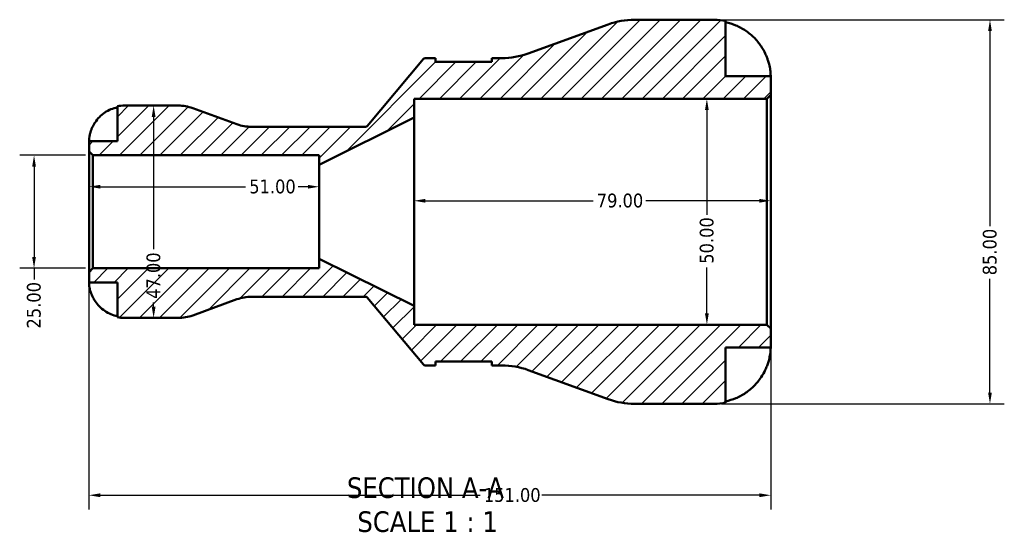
# Model space of a CAD drawing. Header units: millimetres. Extents: x 0 to 905, y -151 to 594.
# Tile 2 of 9: x 309 to 527, y -151 to -39. Entities that reach past the tile are written whole.
import ezdxf

# ---------------------------------------------------------------- set-up
doc = ezdxf.new("R2010")
doc.units = ezdxf.units.MM
for name, color, linetype, lineweight in [('Dimension (ANSI)', 7, 'Continuous', 25), ('Hatch (ANSI)', 7, 'Continuous', 18), ('Symbol (ANSI)', 7, 'Continuous', 25), ('Visible (ANSI)', 7, 'Continuous', 50)]:
    doc.layers.add(name, color=color, linetype=linetype, lineweight=lineweight)
doc.styles.add('Label Text (ANSI)', font='tahoma.ttf')
doc.styles.add('Note Text (ANSI)', font='tahoma.ttf')
doc.dimstyles.new('Default - mm (ANSI)', dxfattribs={"dimtxt": 3.048, "dimasz": 2.5, "dimexe": 3.175, "dimexo": 1.6002, "dimgap": 0.8, "dimtad": 0, "dimtoh": 1, "dimrnd": 1e-08, "dimzin": 4, "dimdsep": 46, "dimtxsty": 'Note Text (ANSI)', "dimcen": 0.09, "dimdle": 10, "dimclrd": 256, "dimclre": 256, "dimclrt": 256, "dimadec": 1, "dimazin": 1, "dimtfac": 1, "dimtofl": 0, "dimtmove": 0, "dimatfit": 3, "dimfxl": 1, "dimtolj": 1, "dimtzin": 4, "dimlwd": -1, "dimlwe": -1, "dimarcsym": 0})

# ---------------------------------------------------------------- blocks, each defined once
blk = doc.blocks.new('*D7')
at = {"layer": 'Defpoints', "color": 0, "transparency": 16777216}
for p in [(375.34, -75.5), (324.34, -81.04), (375.34, -81.04)]:
    blk.add_point(p, dxfattribs=at)
at = {"layer": 'Dimension (ANSI)', "transparency": 16777216}
for p, q in [((326.84, -75.5), (359.04, -75.5)), ((372.84, -75.5), (370.64, -75.5))]:
    blk.add_line(p, q, dxfattribs=at)
for points in [[(326.84, -75.08), (326.84, -75.91), (324.34, -75.5)], [(372.84, -75.08), (372.84, -75.91), (375.34, -75.5)]]:
    blk.add_solid(points, dxfattribs=at)
at = {"layer": 'Dimension (ANSI)', "color": 230, "true_color": 0xff0080, "transparency": 16777216, "insert": (359.84, -73.91), "char_height": 3.048, "attachment_point": 1, "style": 'Note Text (ANSI)'}
blk.add_mtext('\\A1;51.00', dxfattribs=at)
blk = doc.blocks.new('*D8')
at = {"layer": 'Defpoints', "color": 0, "transparency": 16777216}
for p in [(475.34, -78.6), (396.34, -81.04), (475.34, -81.04)]:
    blk.add_point(p, dxfattribs=at)
at = {"layer": 'Dimension (ANSI)', "transparency": 16777216}
for p, q in [((398.84, -78.6), (436.02, -78.6)), ((472.84, -78.6), (447.67, -78.6))]:
    blk.add_line(p, q, dxfattribs=at)
for points in [[(398.84, -78.19), (398.84, -79.02), (396.34, -78.6)], [(472.84, -78.19), (472.84, -79.02), (475.34, -78.6)]]:
    blk.add_solid(points, dxfattribs=at)
at = {"layer": 'Dimension (ANSI)', "color": 230, "true_color": 0xff0080, "transparency": 16777216, "insert": (436.82, -77.02), "char_height": 3.048, "attachment_point": 1, "style": 'Note Text (ANSI)'}
blk.add_mtext('\\A1;79.00', dxfattribs=at)
blk = doc.blocks.new('*D9')
at = {"layer": 'Defpoints', "color": 0, "transparency": 16777216}
for p in [(461.21, -56.04), (461.21, -106.04), (461.21, -106.04)]:
    blk.add_point(p, dxfattribs=at)
at = {"layer": 'Dimension (ANSI)', "transparency": 16777216}
for p, q in [((461.21, -58.54), (461.21, -81.74)), ((461.21, -103.54), (461.21, -93.34))]:
    blk.add_line(p, q, dxfattribs=at)
for points in [[(460.79, -58.54), (461.62, -58.54), (461.21, -56.04)], [(460.79, -103.54), (461.62, -103.54), (461.21, -106.04)]]:
    blk.add_solid(points, dxfattribs=at)
at = {"layer": 'Dimension (ANSI)', "color": 230, "true_color": 0xff0080, "transparency": 16777216, "insert": (459.62, -92.54), "char_height": 3.048, "attachment_point": 1, "rotation": 90, "style": 'Note Text (ANSI)'}
blk.add_mtext('\\A1;50.00', dxfattribs=at)
blk = doc.blocks.new('*D10')
at = {"layer": 'Defpoints', "color": 0, "transparency": 16777216}
for p in [(325.19, -68.54), (312.17, -93.54), (325.19, -93.54)]:
    blk.add_point(p, dxfattribs=at)
at = {"layer": 'Dimension (ANSI)', "transparency": 16777216}
for p, q in [((323.59, -68.54), (308.99, -68.54)), ((312.17, -71.04), (312.17, -91.04)), ((323.59, -93.54), (308.99, -93.54)), ((312.17, -93.54), (312.17, -96.04))]:
    blk.add_line(p, q, dxfattribs=at)
for points in [[(311.75, -71.04), (312.58, -71.04), (312.17, -68.54)], [(311.75, -91.04), (312.58, -91.04), (312.17, -93.54)]]:
    blk.add_solid(points, dxfattribs=at)
at = {"layer": 'Dimension (ANSI)', "color": 230, "true_color": 0xff0080, "transparency": 16777216, "insert": (310.58, -106.87), "char_height": 3.048, "attachment_point": 1, "rotation": 90, "style": 'Note Text (ANSI)'}
blk.add_mtext('\\A1;25.00', dxfattribs=at)
blk = doc.blocks.new('*D11')
at = {"layer": 'Defpoints', "color": 0, "transparency": 16777216}
for p in [(324.34, -94.39), (475.34, -106.89), (475.34, -143.77)]:
    blk.add_point(p, dxfattribs=at)
at = {"layer": 'Dimension (ANSI)', "transparency": 16777216}
for p, q in [((324.34, -95.99), (324.34, -146.94)), ((475.34, -108.49), (475.34, -146.94)), ((326.84, -143.77), (411, -143.77)), ((472.84, -143.77), (424.68, -143.77))]:
    blk.add_line(p, q, dxfattribs=at)
for points in [[(326.84, -143.35), (326.84, -144.19), (324.34, -143.77)], [(472.84, -143.35), (472.84, -144.19), (475.34, -143.77)]]:
    blk.add_solid(points, dxfattribs=at)
at = {"layer": 'Dimension (ANSI)', "color": 230, "true_color": 0xff0080, "transparency": 16777216, "insert": (411.8, -142.18), "char_height": 3.048, "attachment_point": 1, "style": 'Note Text (ANSI)'}
blk.add_mtext('\\A1;151.00', dxfattribs=at)
blk = doc.blocks.new('*D13')
at = {"layer": 'Defpoints', "color": 0, "transparency": 16777216}
for p in [(462.84, -38.54), (462.84, -123.54), (523.92, -123.54)]:
    blk.add_point(p, dxfattribs=at)
at = {"layer": 'Dimension (ANSI)', "transparency": 16777216}
for p, q in [((464.44, -38.54), (527.09, -38.54)), ((523.92, -41.04), (523.92, -84.19)), ((523.92, -121.04), (523.92, -95.89)), ((464.44, -123.54), (527.09, -123.54))]:
    blk.add_line(p, q, dxfattribs=at)
for points in [[(523.5, -41.04), (524.33, -41.04), (523.92, -38.54)], [(523.5, -121.04), (524.33, -121.04), (523.92, -123.54)]]:
    blk.add_solid(points, dxfattribs=at)
at = {"layer": 'Dimension (ANSI)', "color": 230, "true_color": 0xff0080, "transparency": 16777216, "insert": (522.32, -95.09), "char_height": 3.048, "attachment_point": 1, "rotation": 90, "style": 'Note Text (ANSI)'}
blk.add_mtext('\\A1;85.00', dxfattribs=at)
blk = doc.blocks.new('*D14')
at = {"layer": 'Defpoints', "color": 0, "transparency": 16777216}
for p in [(338.66, -57.54), (338.66, -104.54), (338.66, -104.54)]:
    blk.add_point(p, dxfattribs=at)
at = {"layer": 'Dimension (ANSI)', "transparency": 16777216}
for p, q in [((338.66, -60.04), (338.66, -89.34)), ((338.66, -102.04), (338.66, -101.12))]:
    blk.add_line(p, q, dxfattribs=at)
for points in [[(338.24, -60.04), (339.08, -60.04), (338.66, -57.54)], [(338.24, -102.04), (339.08, -102.04), (338.66, -104.54)]]:
    blk.add_solid(points, dxfattribs=at)
at = {"layer": 'Dimension (ANSI)', "color": 230, "true_color": 0xff0080, "transparency": 16777216, "insert": (337.07, -100.32), "char_height": 3.048, "attachment_point": 1, "rotation": 90, "style": 'Note Text (ANSI)'}
blk.add_mtext('\\A1;47.00', dxfattribs=at)

msp = doc.modelspace()

# ---------------------------------------------------------------- hatches: boundary and pattern name
at = {"layer": 'Hatch (ANSI)'}
h = msp.add_hatch(dxfattribs=at)
h.set_pattern_fill('ANSI31', color=256, scale=25.4, style=0)
h.set_pattern_definition([(45, (0, 0), (-2.245064, 2.245064), [])])
edge = h.paths.add_edge_path()
edge.add_ellipse((445.161, -106.539), major_axis=(-5.814, -15.975), ratio=1, start_angle=0, end_angle=20)
edge.add_line((445.161, -123.539), (462.843, -123.539))
edge.add_ellipse((462.843, -111.039), major_axis=(0, -12.5), ratio=1, start_angle=0, end_angle=11.53696)
edge.add_line((465.343, -123.287), (465.343, -111.039))
edge.add_line((465.343, -111.039), (475.343, -111.039))
edge.add_line((475.343, -111.039), (475.343, -106.889))
edge.add_line((475.343, -106.889), (474.493, -106.039))
edge.add_line((474.493, -106.039), (396.343, -106.039))
edge.add_line((396.343, -106.039), (396.343, -101.873))
edge.add_line((396.343, -101.873), (375.343, -91.456))
edge.add_line((375.343, -91.456), (375.343, -93.539))
edge.add_line((375.343, -93.539), (325.193, -93.539))
edge.add_line((325.193, -93.539), (324.343, -94.389))
edge.add_line((324.343, -94.389), (324.343, -96.664))
edge.add_line((324.343, -96.664), (330.643, -96.664))
edge.add_line((330.643, -96.664), (330.643, -104.38))
edge.add_ellipse((332.218, -96.664), major_axis=(-1.575, -7.716), ratio=1, start_angle=0, end_angle=11.53696)
edge.add_line((332.218, -104.539), (344.106, -104.539))
edge.add_ellipse((344.106, -95.139), major_axis=(0, -9.4), ratio=1, start_angle=0, end_angle=20)
edge.add_line((347.321, -103.973), (357.119, -100.406))
edge.add_ellipse((360.334, -109.239), major_axis=(-3.215, 8.833), ratio=1, start_angle=340, end_angle=360, ccw=False)
edge.add_line((360.334, -99.839), (385.61, -99.839))
edge.add_ellipse((385.61, -100.339), major_axis=(0, 0.5), ratio=1, start_angle=310, end_angle=360, ccw=False)
edge.add_line((385.993, -100.018), (398.448, -114.861))
edge.add_ellipse((398.831, -114.539), major_axis=(-0.383, -0.321), ratio=1, start_angle=0, end_angle=50)
edge.add_line((398.831, -115.039), (401.071, -115.039))
edge.add_line((401.071, -115.039), (401.071, -114.189))
edge.add_line((401.071, -114.189), (413.571, -114.189))
edge.add_line((413.571, -114.189), (413.571, -115.039))
edge.add_line((413.571, -115.039), (415.812, -115.039))
edge.add_ellipse((415.812, -132.039), major_axis=(0, 17), ratio=1, start_angle=340, end_angle=360, ccw=False)
edge.add_line((421.626, -116.065), (439.346, -122.514))
edge = h.paths.add_edge_path()
edge.add_ellipse((445.161, -55.539), major_axis=(0, 17), ratio=1, start_angle=0, end_angle=20)
edge.add_line((439.346, -39.565), (421.626, -46.014))
edge.add_ellipse((415.812, -30.039), major_axis=(5.814, -15.975), ratio=1, start_angle=340, end_angle=360, ccw=False)
edge.add_line((415.812, -47.039), (413.571, -47.039))
edge.add_line((413.571, -47.039), (413.571, -47.889))
edge.add_line((413.571, -47.889), (401.071, -47.889))
edge.add_line((401.071, -47.889), (401.071, -47.039))
edge.add_line((401.071, -47.039), (398.831, -47.039))
edge.add_ellipse((398.831, -47.539), major_axis=(0, 0.5), ratio=1, start_angle=0, end_angle=50)
edge.add_line((398.448, -47.218), (385.993, -62.061))
edge.add_ellipse((385.61, -61.739), major_axis=(0.383, -0.321), ratio=1, start_angle=310, end_angle=360, ccw=False)
edge.add_line((385.61, -62.239), (360.334, -62.239))
edge.add_ellipse((360.334, -52.839), major_axis=(0, -9.4), ratio=1, start_angle=340, end_angle=360, ccw=False)
edge.add_line((357.119, -61.673), (347.321, -58.106))
edge.add_ellipse((344.106, -66.939), major_axis=(3.215, 8.833), ratio=1, start_angle=0, end_angle=20)
edge.add_line((344.106, -57.539), (332.218, -57.539))
edge.add_ellipse((332.218, -65.414), major_axis=(0, 7.875), ratio=1, start_angle=0, end_angle=11.53696)
edge.add_line((330.643, -57.699), (330.643, -65.414))
edge.add_line((330.643, -65.414), (324.343, -65.414))
edge.add_line((324.343, -65.414), (324.343, -67.689))
edge.add_line((324.343, -67.689), (325.193, -68.539))
edge.add_line((325.193, -68.539), (375.343, -68.539))
edge.add_line((375.343, -68.539), (375.343, -70.623))
edge.add_line((375.343, -70.623), (396.343, -60.206))
edge.add_line((396.343, -60.206), (396.343, -56.039))
edge.add_line((396.343, -56.039), (474.493, -56.039))
edge.add_line((474.493, -56.039), (475.343, -55.189))
edge.add_line((475.343, -55.189), (475.343, -51.039))
edge.add_line((475.343, -51.039), (465.343, -51.039))
edge.add_line((465.343, -51.039), (465.343, -38.792))
edge.add_ellipse((462.843, -51.039), major_axis=(2.5, 12.247), ratio=1, start_angle=0, end_angle=11.53696)
edge.add_line((462.843, -38.539), (445.161, -38.539))

# ---------------------------------------------------------------- linework, layer by layer
at = {"layer": 'Visible (ANSI)'}
for p, q in [((462.843, -38.539), (445.161, -38.539)), ((465.343, -51.039), (465.343, -38.792)), ((439.346, -39.565), (421.626, -46.014)), ((398.448, -47.218), (385.993, -62.061)), ((401.071, -47.039), (398.831, -47.039)), ((401.071, -47.889), (401.071, -47.039)), ((413.571, -47.889), (401.071, -47.889)), ((415.812, -47.039), (413.571, -47.039)), ((413.571, -47.039), (413.571, -47.889)), ((475.343, -51.039), (465.343, -51.039)), ((475.343, -55.189), (475.343, -51.039)), ((396.343, -60.206), (396.343, -56.039)), ((396.343, -56.039), (474.493, -56.039)), ((474.493, -56.039), (475.343, -55.189)), ((474.493, -56.039), (474.493, -106.039)), ((475.343, -106.889), (475.343, -55.189)), ((330.643, -57.699), (330.643, -65.414)), ((344.106, -57.539), (332.218, -57.539)), ((357.119, -61.673), (347.321, -58.106)), ((375.343, -70.623), (396.343, -60.206)), ((396.343, -101.873), (396.343, -60.206)), ((385.61, -62.239), (360.334, -62.239)), ((330.643, -65.414), (324.343, -65.414)), ((324.343, -65.414), (324.343, -67.689)), ((324.343, -67.689), (325.193, -68.539)), ((324.343, -67.689), (324.343, -94.389)), ((325.193, -68.539), (375.343, -68.539)), ((325.193, -93.539), (325.193, -68.539)), ((375.343, -68.539), (375.343, -70.623)), ((375.343, -91.456), (375.343, -70.623)), ((396.343, -101.873), (375.343, -91.456)), ((375.343, -91.456), (375.343, -93.539)), ((325.193, -93.539), (324.343, -94.389)), ((375.343, -93.539), (325.193, -93.539)), ((324.343, -94.389), (324.343, -96.664)), ((324.343, -96.664), (330.643, -96.664)), ((330.643, -96.664), (330.643, -104.38)), ((360.334, -99.839), (385.61, -99.839)), ((385.993, -100.018), (398.448, -114.861)), ((347.321, -103.973), (357.119, -100.406)), ((396.343, -106.039), (396.343, -101.873)), ((332.218, -104.539), (344.106, -104.539)), ((474.493, -106.039), (396.343, -106.039)), ((475.343, -106.889), (474.493, -106.039)), ((475.343, -111.039), (475.343, -106.889)), ((465.343, -123.287), (465.343, -111.039)), ((465.343, -111.039), (475.343, -111.039)), ((398.831, -115.039), (401.071, -115.039)), ((401.071, -115.039), (401.071, -114.189)), ((401.071, -114.189), (413.571, -114.189)), ((413.571, -114.189), (413.571, -115.039)), ((413.571, -115.039), (415.812, -115.039)), ((421.626, -116.065), (439.346, -122.514)), ((445.161, -123.539), (462.843, -123.539))]:
    msp.add_line(p, q, dxfattribs=at)
for centre, radius, start, end in [((445.161, -55.539), 17, 90, 110), ((462.843, -51.039), 12.5, 78.46304, 90), ((398.831, -47.539), 0.5, 90, 140), ((415.812, -30.039), 17, 270, 290), ((332.218, -65.414), 7.875, 90, 101.53696), ((344.106, -66.939), 9.4, 70, 90), ((360.334, -52.839), 9.4, 250, 270), ((385.61, -61.739), 0.5, 270, 320), ((360.334, -109.239), 9.4, 90, 110), ((385.61, -100.339), 0.5, 40, 90), ((332.218, -96.664), 7.875, 258.46304, 270), ((344.106, -95.139), 9.4, 270, 290), ((398.831, -114.539), 0.5, 220, 270), ((415.812, -132.039), 17, 70, 90), ((445.161, -106.539), 17, 250, 270), ((462.843, -111.039), 12.5, 270, 281.53696)]:
    msp.add_arc(centre, radius, start, end, dxfattribs=at)
for points, knots in [([(465.343, -39.089), (466.142, -39.253), (466.922, -39.5), (468.325, -40.083), (469.074, -40.477), (470.472, -41.416), (471.12, -41.959), (472.213, -43.057), (472.757, -43.712), (473.574, -44.942), (473.882, -45.495), (474.138, -46.039)], [0.2371559, 0.2371559, 0.2371559, 0.2371559, 0.4614966, 0.4614966, 0.6930693, 0.6930693, 0.924642, 0.924642, 1.1576195, 1.1576195, 1.3310454, 1.3310454, 1.3310454, 1.3310454]), ([(474.138, -46.039), (474.257, -46.294), (474.369, -46.552), (474.566, -47.045), (474.652, -47.28), (474.826, -47.798), (474.91, -48.079), (475.105, -48.827), (475.189, -49.266), (475.303, -50.073), (475.325, -50.416), (475.346, -50.908), (475.343, -51.039), (475.343, -51.039)], [-0.81008556, -0.81008556, -0.81008556, -0.81008556, -0.72450889, -0.72450889, -0.64723262, -0.64723262, -0.55204363, -0.55204363, -0.38533174, -0.38533174, -0.198496, -0.198496, 0, 0, 0, 0]), ([(325.121, -62.264), (325.277, -61.936), (325.463, -61.604), (325.965, -60.842), (326.306, -60.429), (326.993, -59.734), (327.402, -59.389), (328.284, -58.794), (328.757, -58.544), (329.644, -58.173), (330.138, -58.016), (330.643, -57.912)], [3.89240184, 3.89240184, 3.89240184, 3.89240184, 3.99678632, 3.99678632, 4.14339205, 4.14339205, 4.28980063, 4.28980063, 4.43620921, 4.43620921, 4.57823442, 4.57823442, 4.57823442, 4.57823442]), ([(324.343, -65.414), (324.343, -65.414), (324.343, -65.392), (324.344, -65.298), (324.346, -65.224), (324.359, -64.954), (324.379, -64.712), (324.465, -64.201), (324.515, -63.964), (324.633, -63.526), (324.692, -63.336), (324.828, -62.946), (324.905, -62.748), (325.032, -62.455), (325.076, -62.36), (325.121, -62.264)], [-2.17667965, -2.17667965, -2.17667965, -2.17667965, -2.11086653, -2.11086653, -2.04055216, -2.04055216, -1.91738302, -1.91738302, -1.82942275, -1.82942275, -1.76558177, -1.76558177, -1.70117883, -1.70117883, -1.66961913, -1.66961913, -1.66961913, -1.66961913]), ([(325.121, -99.814), (325.059, -99.684), (325, -99.551), (324.864, -99.226), (324.791, -99.033), (324.66, -98.644), (324.603, -98.45), (324.488, -98.001), (324.442, -97.759), (324.37, -97.275), (324.355, -97.058), (324.342, -96.747), (324.343, -96.664), (324.343, -96.664)], [-0.50816407, -0.50816407, -0.50816407, -0.50816407, -0.46460526, -0.46460526, -0.40154747, -0.40154747, -0.3356183, -0.3356183, -0.24286964, -0.24286964, -0.12490659, -0.12490659, 0, 0, 0, 0]), ([(330.643, -104.167), (330.138, -104.063), (329.644, -103.906), (328.757, -103.535), (328.284, -103.285), (327.402, -102.69), (326.993, -102.345), (326.306, -101.65), (325.965, -101.237), (325.463, -100.475), (325.277, -100.143), (325.121, -99.814)], [0.14942955, 0.14942955, 0.14942955, 0.14942955, 0.29145476, 0.29145476, 0.43786333, 0.43786333, 0.58427191, 0.58427191, 0.73087765, 0.73087765, 0.83526212, 0.83526212, 0.83526212, 0.83526212]), ([(475.343, -111.039), (475.343, -111.039), (475.344, -111.089), (475.34, -111.296), (475.336, -111.461), (475.3, -111.992), (475.257, -112.41), (475.102, -113.245), (475.016, -113.615), (474.822, -114.296), (474.725, -114.594), (474.501, -115.207), (474.374, -115.519), (474.203, -115.899), (474.171, -115.969), (474.138, -116.039)], [-3.4720969, -3.4720969, -3.4720969, -3.4720969, -3.34968047, -3.34968047, -3.21609652, -3.21609652, -3.02231789, -3.02231789, -2.88911927, -2.88911927, -2.78956082, -2.78956082, -2.68657695, -2.68657695, -2.66294286, -2.66294286, -2.66294286, -2.66294286]), ([(474.138, -116.039), (473.882, -116.584), (473.574, -117.136), (472.757, -118.367), (472.213, -119.022), (471.12, -120.119), (470.472, -120.663), (469.074, -121.601), (468.325, -121.996), (466.922, -122.579), (466.142, -122.826), (465.343, -122.99)], [6.1350469, 6.1350469, 6.1350469, 6.1350469, 6.3084728, 6.3084728, 6.5414503, 6.5414503, 6.7730229, 6.7730229, 7.0045956, 7.0045956, 7.2289364, 7.2289364, 7.2289364, 7.2289364])]:
    msp.add_open_spline(points, degree=3, knots=knots, dxfattribs=at)

# ---------------------------------------------------------------- texts
at = {"layer": 'Symbol (ANSI)', "char_height": 4.572, "attachment_point": 7, "style": 'Label Text (ANSI)'}
for s, insert in [('SECTION A-A', (381.466, -144.473)), ('SCALE 1 : 1', (383.786, -151.986))]:
    msp.add_mtext(s, dxfattribs=dict(at, insert=insert))

# ---------------------------------------------------------------- dimensions: what is measured, and where the dimension line sits
at = {"layer": 'Dimension (ANSI)'}
for base, p1, p2, angle, override, picture, middle in [((523.916, -123.539), (462.843, -38.539), (462.843, -123.539), 90, {"dimtoh": 0, "dimdec": 2, "dimtp": 0, "dimtm": 0, "dimtdec": 2, "dimatfit": 1}, '*D13', (523.916, -90.039)), ((461.207, -106.039), (461.207, -56.039), (461.207, -106.039), 270, {"dimtoh": 0, "dimdec": 2, "dimse1": 1, "dimse2": 1, "dimtp": 0, "dimtm": 0, "dimtdec": 2, "dimatfit": 1}, '*D9', (461.207, -87.539)), ((338.659, -104.539), (338.659, -57.539), (338.659, -104.539), 90, {"dimtoh": 0, "dimdec": 2, "dimse1": 1, "dimse2": 1, "dimtp": 0, "dimtm": 0, "dimtdec": 2, "dimatfit": 1}, '*D14', (338.659, -95.23)), ((312.165, -93.539), (325.193, -68.539), (325.193, -93.539), 270, {"dimtoh": 0, "dimdec": 2, "dimtp": 0, "dimtm": 0, "dimtdec": 2, "dimatfit": 2}, '*D10', (312.165, -101.855)), ((475.343, -78.603), (396.343, -81.039), (475.343, -81.039), 180, {"dimtoh": 0, "dimdec": 2, "dimse1": 1, "dimse2": 1, "dimtp": 0, "dimtm": 0, "dimtdec": 2, "dimatfit": 1}, '*D8', (441.843, -78.603))]:
    dim = msp.add_linear_dim(base=base, p1=p1, p2=p2, angle=angle, dimstyle='Default - mm (ANSI)', override=override, dxfattribs=at)
    dim.commit()
    dim.dimension.update_dxf_attribs({"geometry": picture, "text_midpoint": middle, "dimtype": 160})
for base, p1, p2, override, picture, middle in [((375.343, -75.497), (324.343, -81.039), (375.343, -81.039), {"dimtoh": 0, "dimdec": 2, "dimse1": 1, "dimse2": 1, "dimtp": 0, "dimtm": 0, "dimtdec": 2, "dimatfit": 1}, '*D7', (364.843, -75.497)), ((475.343, -143.769), (324.343, -94.389), (475.343, -106.889), {"dimtoh": 0, "dimdec": 2, "dimtp": 0, "dimtm": 0, "dimtdec": 2, "dimatfit": 1}, '*D11', (417.843, -143.769))]:
    dim = msp.add_linear_dim(base=base, p1=p1, p2=p2, dimstyle='Default - mm (ANSI)', override=override, dxfattribs=at)
    dim.commit()
    dim.dimension.update_dxf_attribs({"geometry": picture, "text_midpoint": middle, "dimtype": 160})

doc.saveas('drawing.dxf')
